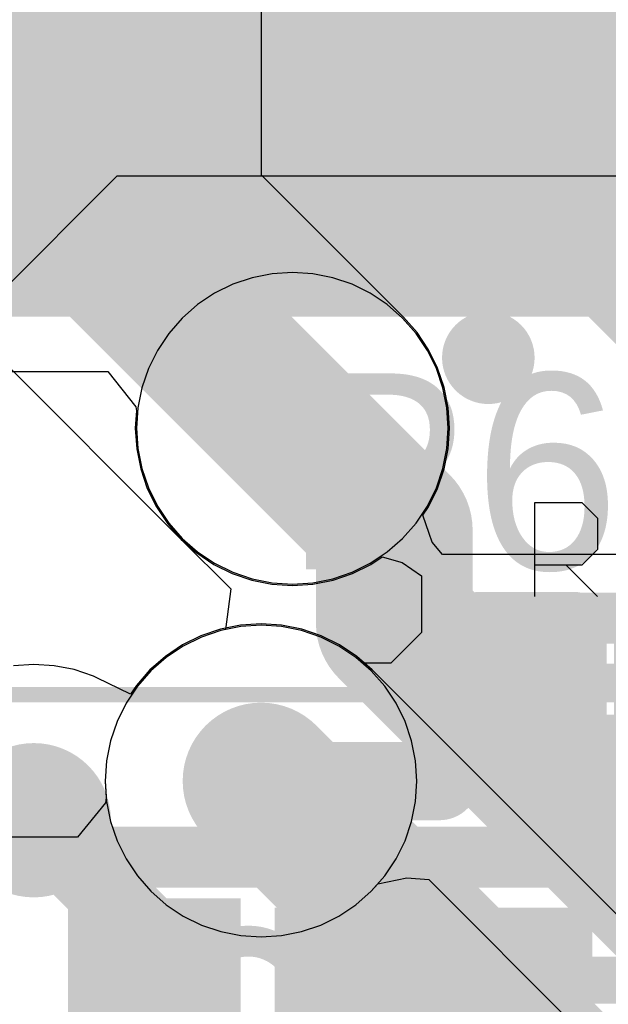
# Model space of a CAD drawing. Header units: millimetres. Extents: x 0 to 154, y -22 to 67.
# Tile 49 of 116: x 12.58 to 14.49, y 13.2 to 16.39. Entities that reach past the tile are written whole.
import ezdxf

# ---------------------------------------------------------------- set-up
doc = ezdxf.new("R2010")
doc.units = ezdxf.units.MM
for name, color, linetype in [('BottomLayer', 5, 'Continuous'), ('BottomPaste', 16, 'Continuous'), ('BottomSolder', 6, 'Continuous'), ('Mechanical15', 56, 'Continuous'), ('Mechanical7', 56, 'Continuous'), ('Mechanical8', 56, 'Continuous'), ('MidLayer1', 16, 'Continuous'), ('MidLayer2', 76, 'Continuous'), ('MultiLayer', 9, 'Continuous'), ('TopLayer', 1, 'Continuous'), ('TopOverlay', 2, 'Continuous'), ('TopPaste', 8, 'Continuous'), ('TopSolder', 216, 'Continuous'), ('ViaHoleLayer', 16, 'Continuous')]:
    doc.layers.add(name, color=color, linetype=linetype)

# ---------------------------------------------------------------- blocks, each defined once
blk = doc.blocks.new('L_KLS5_CR2032_23_B1_B_25')
at = {"layer": 'BottomLayer'}
blk.add_solid([(-16.25, -2.1), (-13.05, -2.1), (-16.25, 2.1), (-13.05, 2.1)], dxfattribs=at)
at = {"layer": 'BottomPaste'}
blk.add_solid([(-16.25, -2.1), (-13.05, -2.1), (-16.25, 2.1), (-13.05, 2.1)], dxfattribs=at)
at = {"layer": 'BottomSolder'}
blk.add_solid([(-16.3262, -2.1762), (-12.9738, -2.1762), (-16.3262, 2.1762), (-12.9738, 2.1762)], dxfattribs=at)
at = {"layer": 'Mechanical8', "const_width": 0.1}
blk.add_lwpolyline([(-15.8705, 1.9018), (-15.8705, -1.9017)], dxfattribs=at)
blk = doc.blocks.new('DFN65P200X200X80_HS_6N_190')
at = {"layer": 'Mechanical15', "const_width": 0.05}
blk.add_lwpolyline([(-1.575, 1.575), (1.575, 1.575)], dxfattribs=at)
at = {"layer": 'Mechanical7', "const_width": 0.1}
for points in [[(-1, 1), (1, 1)], [(-1, -1), (-1, 1)]]:
    blk.add_lwpolyline(points, dxfattribs=at)
at = {"layer": 'Mechanical7'}
for points, const_width in [([(-1.025, 1, 1), (-0.975, 1, 1)], 0.05), ([(-1.025, 1, 1), (-0.975, 1, 1)], 0.05), ([(-0.4232, 0.6, 1), (-0.7768, 0.6, 1)], 0.1), ([(-0.8018, 0.6, 1), (-0.7518, 0.6, 1)], 0.05), ([(-0.4482, 0.6, 1), (-0.3982, 0.6, 1)], 0.05)]:
    blk.add_lwpolyline(points, format="xyb", close=True, dxfattribs=dict(at, const_width=const_width))
at = {"layer": 'TopLayer'}
for points in [[(-0.68, 0.44), (-0.68, 0.86), (-1.13, 0.44), (-1.13, 0.86)], [(-0.46, 0.12), (0.46, 0.12), (-0.46, 0.83), (0.46, 0.83)]]:
    blk.add_solid(points, dxfattribs=at)
at = {"layer": 'TopOverlay', "const_width": 0.125}
for points in [[(-1.085, 1.085), (1.085, 1.085)], [(-1.085, 1), (-1.085, 1.085)]]:
    blk.add_lwpolyline(points, dxfattribs=at)
at = {"layer": 'TopOverlay', "const_width": 0.0625}
for points in [[(-1.1162, 1.085, 1), (-1.0537, 1.085, 1)], [(-1.1162, 1.085, 1), (-1.0537, 1.085, 1)], [(-1.1162, 1, 1), (-1.0537, 1, 1)]]:
    blk.add_lwpolyline(points, format="xyb", close=True, dxfattribs=at)
at = {"layer": 'TopPaste'}
for points in [[(-0.68, 0.44), (-0.68, 0.86), (-1.13, 0.44), (-1.13, 0.86)], [(-0.46, 0.12), (0.46, 0.12), (-0.46, 0.83), (0.46, 0.83)]]:
    blk.add_solid(points, dxfattribs=at)
at = {"layer": 'TopSolder'}
for points in [[(-0.625, 0.385), (-0.625, 0.915), (-1.185, 0.385), (-1.185, 0.915)], [(-0.515, 0.065), (0.515, 0.065), (-0.515, 0.885), (0.515, 0.885)]]:
    blk.add_solid(points, dxfattribs=at)
blk = doc.blocks.new('RESC0603X03L_C_246')
at = {"layer": 'Mechanical15', "const_width": 0.1}
for points in [[(-0.5, -0.23), (-0.5, 0.23)], [(-0.5, 0.23), (0.5, 0.23)], [(0.5, -0.23), (0.5, 0.23)], [(0, -0.165), (0, 0.165)], [(-0.165, 0), (0.165, 0)], [(-0.5, -0.23), (0.5, -0.23)]]:
    blk.add_lwpolyline(points, dxfattribs=at)
at = {"layer": 'Mechanical15', "const_width": 0.05}
for points in [[(-0.525, 0.23, 1), (-0.475, 0.23, 1)], [(-0.525, 0.23, 1), (-0.475, 0.23, 1)], [(0.475, 0.23, 1), (0.525, 0.23, 1)], [(0.475, 0.23, 1), (0.525, 0.23, 1)], [(-0.025, 0.165, 1), (0.025, 0.165, 1)], [(-0.19, 0, 1), (-0.14, 0, 1)], [(0.14, 0, 1), (0.19, 0, 1)], [(-0.025, -0.165, 1), (0.025, -0.165, 1)], [(-0.525, -0.23, 1), (-0.475, -0.23, 1)], [(-0.525, -0.23, 1), (-0.475, -0.23, 1)], [(0.475, -0.23, 1), (0.525, -0.23, 1)], [(0.475, -0.23, 1), (0.525, -0.23, 1)]]:
    blk.add_lwpolyline(points, format="xyb", close=True, dxfattribs=at)
at = {"layer": 'Mechanical7'}
for p, q in [((-0.3064, 0.2677), (-0.3064, 0.5724)), ((-0.3064, 0.5724), (-0.154, 0.5724)), ((-0.154, 0.5724), (-0.1033, 0.5216)), ((0.2014, 0.5724), (0.0999, 0.5216)), ((0.303, 0.5216), (0.3538, 0.5724)), ((0.3538, 0.5724), (0.4554, 0.5724)), ((0.4554, 0.5724), (0.5061, 0.5216)), ((-0.1033, 0.5216), (-0.1033, 0.4201)), ((0.0999, 0.5216), (-0.0017, 0.4201)), ((0.303, 0.4709), (0.303, 0.5216)), ((0.5061, 0.5216), (0.5061, 0.4709)), ((0.3538, 0.4201), (0.303, 0.4709)), ((0.5061, 0.4709), (0.4554, 0.4201)), ((-0.1033, 0.4201), (-0.154, 0.3693)), ((-0.0017, 0.4201), (-0.0017, 0.3185)), ((0.1507, 0.4201), (-0.0017, 0.4201)), ((0.2014, 0.3693), (0.1507, 0.4201)), ((0.303, 0.3693), (0.3538, 0.4201)), ((0.3538, 0.4201), (0.4554, 0.4201)), ((0.4554, 0.4201), (0.5061, 0.3693)), ((-0.154, 0.3693), (-0.3064, 0.3693)), ((-0.2048, 0.3693), (-0.1033, 0.2677)), ((0.2014, 0.3185), (0.2014, 0.3693)), ((0.303, 0.3185), (0.303, 0.3693)), ((0.5061, 0.3693), (0.5061, 0.3185)), ((-0.0017, 0.3185), (0.0491, 0.2677)), ((0.1507, 0.2677), (0.2014, 0.3185)), ((0.3538, 0.2677), (0.303, 0.3185)), ((0.5061, 0.3185), (0.4554, 0.2677)), ((0.0491, 0.2677), (0.1507, 0.2677)), ((0.4554, 0.2677), (0.3538, 0.2677))]:
    blk.add_line(p, q, dxfattribs=at)
at = {"layer": 'Mechanical7', "const_width": 0.1}
for points in [[(-0.315, -0.165), (-0.315, 0.165)], [(-0.315, 0.165), (0.315, 0.165)], [(0.315, -0.165), (0.315, 0.165)], [(-0.315, -0.165), (0.315, -0.165)]]:
    blk.add_lwpolyline(points, dxfattribs=at)
at = {"layer": 'Mechanical7', "const_width": 0.05}
for points in [[(-0.34, 0.165, 1), (-0.29, 0.165, 1)], [(-0.34, 0.165, 1), (-0.29, 0.165, 1)], [(0.29, 0.165, 1), (0.34, 0.165, 1)], [(0.29, 0.165, 1), (0.34, 0.165, 1)], [(-0.34, -0.165, 1), (-0.29, -0.165, 1)], [(-0.34, -0.165, 1), (-0.29, -0.165, 1)], [(0.29, -0.165, 1), (0.34, -0.165, 1)], [(0.29, -0.165, 1), (0.34, -0.165, 1)]]:
    blk.add_lwpolyline(points, format="xyb", close=True, dxfattribs=at)
at = {"layer": 'TopLayer'}
for points in [[(-0.15, -0.15), (-0.15, 0.15), (-0.42, -0.15), (-0.42, 0.15)], [(0.42, -0.15), (0.42, 0.15), (0.15, -0.15), (0.15, 0.15)]]:
    blk.add_solid(points, dxfattribs=at)
at = {"layer": 'TopOverlay', "const_width": 0.125}
for points in [[(-0.49, 0.22), (-0.175, 0.22)], [(-0.49, -0.22), (-0.49, 0.22)], [(0.175, 0.22), (0.49, 0.22)], [(0.49, -0.22), (0.49, 0.22)], [(-0.49, -0.22), (-0.175, -0.22)], [(0.175, -0.22), (0.49, -0.22)]]:
    blk.add_lwpolyline(points, dxfattribs=at)
at = {"layer": 'TopOverlay', "const_width": 0.0625}
for points in [[(-0.5213, 0.22, 1), (-0.4588, 0.22, 1)], [(-0.5213, 0.22, 1), (-0.4588, 0.22, 1)], [(-0.2063, 0.22, 1), (-0.1438, 0.22, 1)], [(0.1437, 0.22, 1), (0.2062, 0.22, 1)], [(0.4587, 0.22, 1), (0.5212, 0.22, 1)], [(0.4587, 0.22, 1), (0.5212, 0.22, 1)], [(-0.5213, -0.22, 1), (-0.4588, -0.22, 1)], [(-0.5213, -0.22, 1), (-0.4588, -0.22, 1)], [(-0.2063, -0.22, 1), (-0.1438, -0.22, 1)], [(0.1437, -0.22, 1), (0.2062, -0.22, 1)], [(0.4587, -0.22, 1), (0.5212, -0.22, 1)], [(0.4587, -0.22, 1), (0.5212, -0.22, 1)]]:
    blk.add_lwpolyline(points, format="xyb", close=True, dxfattribs=at)
at = {"layer": 'TopPaste'}
for points in [[(-0.15, -0.15), (-0.15, 0.15), (-0.42, -0.15), (-0.42, 0.15)], [(0.42, -0.15), (0.42, 0.15), (0.15, -0.15), (0.15, 0.15)]]:
    blk.add_solid(points, dxfattribs=at)
at = {"layer": 'TopSolder'}
for points in [[(-0.0738, -0.2262), (-0.0738, 0.2262), (-0.4962, -0.2262), (-0.4962, 0.2262)], [(0.4962, -0.2262), (0.4962, 0.2262), (0.0738, -0.2262), (0.0738, 0.2262)]]:
    blk.add_solid(points, dxfattribs=at)

msp = doc.modelspace()

# ---------------------------------------------------------------- linework, layer by layer
at = {"layer": 'BottomLayer'}
for p, q in [((10.3206, 15.246), (12.8639, 15.246)), ((12.8639, 15.246), (12.9547, 15.1318)), ((12.9547, 15.1318), (12.9566, 15.119)), ((12.9566, 15.119), (12.9529, 15.0622)), ((12.9529, 15.0622), (12.9573, 14.9957)), ((12.9573, 14.9957), (12.9703, 14.9304)), ((12.9703, 14.9304), (12.9917, 14.8674)), ((12.9917, 14.8674), (13.0211, 14.8077)), ((13.0211, 14.8077), (13.0581, 14.7523)), ((13.0581, 14.7523), (13.102, 14.7022)), ((13.102, 14.7022), (13.2624, 14.5418)), ((13.2624, 14.5418), (13.2447, 14.4101)), ((13.2297, 14.4071), (13.1671, 14.3858)), ((13.2447, 14.4101), (13.2297, 14.4071)), ((13.1671, 14.3858), (13.1079, 14.3566)), ((13.1079, 14.3566), (13.0529, 14.3199)), ((13.0529, 14.3199), (13.0033, 14.2763)), ((13.0033, 14.2763), (12.9597, 14.2267)), ((12.9597, 14.2267), (12.923, 14.1717)), ((12.923, 14.1717), (12.8938, 14.1125)), ((12.8938, 14.1125), (12.8725, 14.0499)), ((12.8725, 14.0499), (12.8596, 13.9851)), ((12.8596, 13.9851), (12.8553, 13.9192)), ((12.8553, 13.9192), (12.8596, 13.8533)), ((12.8596, 13.8533), (12.8725, 13.7885)), ((12.8725, 13.7885), (12.8938, 13.7259)), ((12.8938, 13.7259), (12.923, 13.6667)), ((12.923, 13.6667), (12.9597, 13.6117)), ((12.9597, 13.6117), (13.0033, 13.5621)), ((13.7384, 13.5858), (13.8329, 13.6057)), ((13.8329, 13.6057), (13.9041, 13.5997)), ((13.9041, 13.5997), (16.4073, 11.0965)), ((13.0033, 13.5621), (13.0529, 13.5185)), ((13.6679, 13.5185), (13.7175, 13.5621)), ((13.7175, 13.5621), (13.7384, 13.5858)), ((13.0529, 13.5185), (13.1079, 13.4818)), ((13.6129, 13.4818), (13.6679, 13.5185)), ((13.1079, 13.4818), (13.1671, 13.4526)), ((13.5537, 13.4526), (13.6129, 13.4818)), ((13.1671, 13.4526), (13.2297, 13.4313)), ((13.4911, 13.4313), (13.5537, 13.4526)), ((13.2297, 13.4313), (13.2945, 13.4184)), ((13.2945, 13.4184), (13.3604, 13.4141)), ((13.3604, 13.4141), (13.4263, 13.4184)), ((13.4263, 13.4184), (13.4911, 13.4313))]:
    msp.add_line(p, q, dxfattribs=at)
for points, const_width in [([(12.6746, 17.05), (13.8496, 15.875)], 0.6096), ([(13.8496, 15.875), (14.4018, 15.875)], 0.6096), ([(14.4018, 15.875), (15.0368, 15.24)], 0.6096), ([(13.462, 15.0622), (13.7922, 14.732)], 0.508), ([(13.7922, 14.4316), (13.7922, 14.732)], 0.508), ([(13.7922, 14.4316), (16.9164, 11.3074)], 0.508)]:
    msp.add_lwpolyline(points, dxfattribs=dict(at, const_width=const_width))
for points, const_width in [([(13.6972, 15.875, 1), (14.002, 15.875, 1)], 0.3048), ([(13.6972, 15.875, 1), (14.002, 15.875, 1)], 0.3048), ([(14.2494, 15.875, 1), (14.5542, 15.875, 1)], 0.3048), ([(14.2494, 15.875, 1), (14.5542, 15.875, 1)], 0.3048), ([(13.335, 15.0622, 1), (13.589, 15.0622, 1)], 0.254), ([(13.337, 15.0622, 1), (13.587, 15.0622, 1)], 0.25), ([(13.6652, 14.732, 1), (13.9192, 14.732, 1)], 0.254), ([(13.6652, 14.732, 1), (13.9192, 14.732, 1)], 0.254), ([(13.6652, 14.4316, 1), (13.9192, 14.4316, 1)], 0.254), ([(13.6652, 14.4316, 1), (13.9192, 14.4316, 1)], 0.254), ([(13.2354, 13.9192, 1), (13.4854, 13.9192, 1)], 0.25), ([(12.4988, 13.7922, 1), (12.7488, 13.7922, 1)], 0.25)]:
    msp.add_lwpolyline(points, format="xyb", close=True, dxfattribs=dict(at, const_width=const_width))
at = {"layer": 'MidLayer1'}
for p, q in [((12.0152, 15.0012), (12.8943, 15.8803)), ((12.8943, 15.8803), (15.4498, 15.8803)), ((13.3313, 15.5501), (13.2687, 15.5288)), ((13.3961, 15.563), (13.3313, 15.5501)), ((13.462, 15.5673), (13.3961, 15.563)), ((13.5279, 15.563), (13.462, 15.5673)), ((13.5927, 15.5501), (13.5279, 15.563)), ((13.6553, 15.5288), (13.5927, 15.5501)), ((13.2687, 15.5288), (13.2095, 15.4996)), ((13.7145, 15.4996), (13.6553, 15.5288)), ((13.2095, 15.4996), (13.1545, 15.4629)), ((13.7695, 15.4629), (13.7145, 15.4996)), ((13.1545, 15.4629), (13.1049, 15.4193)), ((13.8191, 15.4193), (13.7695, 15.4629)), ((13.1049, 15.4193), (13.0613, 15.3697)), ((13.8627, 15.3697), (13.8191, 15.4193)), ((13.0613, 15.3697), (13.0246, 15.3147)), ((13.8994, 15.3147), (13.8627, 15.3697)), ((13.0246, 15.3147), (12.9954, 15.2555)), ((13.9286, 15.2555), (13.8994, 15.3147)), ((12.9954, 15.2555), (12.9741, 15.1929)), ((13.9499, 15.1929), (13.9286, 15.2555)), ((12.9741, 15.1929), (12.9612, 15.1281)), ((13.9628, 15.1281), (13.9499, 15.1929)), ((12.9612, 15.1281), (12.9569, 15.0622)), ((13.9671, 15.0622), (13.9628, 15.1281)), ((12.9569, 15.0622), (12.9612, 14.9963)), ((13.9628, 14.9963), (13.9671, 15.0622)), ((12.9612, 14.9963), (12.9741, 14.9315)), ((13.9499, 14.9315), (13.9628, 14.9963)), ((12.9741, 14.9315), (12.9954, 14.8689)), ((13.9286, 14.8689), (13.9499, 14.9315)), ((12.9954, 14.8689), (13.0246, 14.8097)), ((13.8994, 14.8097), (13.9286, 14.8689)), ((13.0246, 14.8097), (13.0613, 14.7547)), ((13.8627, 14.7547), (13.8994, 14.8097)), ((13.0613, 14.7547), (13.1049, 14.7051)), ((13.8191, 14.7051), (13.8627, 14.7547)), ((13.1049, 14.7051), (13.1545, 14.6615)), ((13.7695, 14.6615), (13.8191, 14.7051)), ((13.1545, 14.6615), (13.2095, 14.6248)), ((13.7145, 14.6248), (13.7695, 14.6615)), ((13.2095, 14.6248), (13.2687, 14.5956)), ((13.6553, 14.5956), (13.7145, 14.6248)), ((13.2687, 14.5956), (13.3313, 14.5743)), ((13.5927, 14.5743), (13.6553, 14.5956)), ((13.3313, 14.5743), (13.3961, 14.5614)), ((13.3961, 14.5614), (13.462, 14.5571)), ((13.462, 14.5571), (13.5279, 14.5614)), ((13.5279, 14.5614), (13.5927, 14.5743)), ((13.3604, 14.4243), (13.2945, 14.42)), ((13.4263, 14.42), (13.3604, 14.4243)), ((13.2297, 14.4071), (13.1671, 14.3858)), ((13.2945, 14.42), (13.2297, 14.4071)), ((13.4911, 14.4071), (13.4263, 14.42)), ((13.5537, 14.3858), (13.4911, 14.4071)), ((13.1671, 14.3858), (13.1079, 14.3566)), ((13.6129, 14.3566), (13.5537, 14.3858)), ((13.1079, 14.3566), (13.0529, 14.3199)), ((13.6679, 14.3199), (13.6129, 14.3566)), ((13.0529, 14.3199), (13.0033, 14.2763)), ((13.7175, 14.2763), (13.6679, 14.3199)), ((13.0033, 14.2763), (12.9597, 14.2267)), ((13.7611, 14.2267), (13.7175, 14.2763)), ((12.9597, 14.2267), (12.923, 14.1717)), ((13.7978, 14.1717), (13.7611, 14.2267)), ((12.923, 14.1717), (12.8938, 14.1125)), ((13.827, 14.1125), (13.7978, 14.1717)), ((12.8938, 14.1125), (12.8725, 14.0499)), ((13.8483, 14.0499), (13.827, 14.1125)), ((12.8725, 14.0499), (12.8596, 13.9851)), ((13.8612, 13.9851), (13.8483, 14.0499)), ((12.8596, 13.9851), (12.8553, 13.9192)), ((13.8655, 13.9192), (13.8612, 13.9851)), ((12.8553, 13.9192), (12.8596, 13.8533)), ((13.8612, 13.8533), (13.8655, 13.9192)), ((12.8596, 13.8533), (12.8725, 13.7885)), ((13.8483, 13.7885), (13.8612, 13.8533)), ((12.8725, 13.7885), (12.8938, 13.7259)), ((13.827, 13.7259), (13.8483, 13.7885)), ((12.8938, 13.7259), (12.923, 13.6667)), ((13.7978, 13.6667), (13.827, 13.7259)), ((12.923, 13.6667), (12.9597, 13.6117)), ((13.7611, 13.6117), (13.7978, 13.6667)), ((12.9597, 13.6117), (13.0033, 13.5621)), ((13.7175, 13.5621), (13.7611, 13.6117)), ((13.0033, 13.5621), (13.0529, 13.5185)), ((13.6679, 13.5185), (13.7175, 13.5621)), ((13.0529, 13.5185), (13.1079, 13.4818)), ((13.6129, 13.4818), (13.6679, 13.5185)), ((13.1079, 13.4818), (13.1671, 13.4526)), ((13.5537, 13.4526), (13.6129, 13.4818)), ((13.1671, 13.4526), (13.2297, 13.4313)), ((13.4911, 13.4313), (13.5537, 13.4526)), ((13.2297, 13.4313), (13.2945, 13.4184)), ((13.2945, 13.4184), (13.3604, 13.4141)), ((13.3604, 13.4141), (13.4263, 13.4184)), ((13.4263, 13.4184), (13.4911, 13.4313))]:
    msp.add_line(p, q, dxfattribs=at)
at = {"layer": 'MidLayer1', "const_width": 0.1524}
for points in [[(11.684, 15.1384), (12.7571, 16.2115)], [(12.7571, 16.2115), (26.1048, 16.2115)]]:
    msp.add_lwpolyline(points, dxfattribs=at)
at = {"layer": 'MidLayer1'}
for points, const_width in [([(12.719, 16.2115, 1), (12.7952, 16.2115, 1)], 0.0762), ([(12.719, 16.2115, 1), (12.7952, 16.2115, 1)], 0.0762), ([(14.022, 15.2908, 1), (14.172, 15.2908, 1)], 0.15), ([(13.337, 15.0622, 1), (13.587, 15.0622, 1)], 0.25), ([(13.2354, 13.9192, 1), (13.4854, 13.9192, 1)], 0.25), ([(12.4988, 13.7922, 1), (12.7488, 13.7922, 1)], 0.25)]:
    msp.add_lwpolyline(points, format="xyb", close=True, dxfattribs=dict(at, const_width=const_width))
at = {"layer": 'MidLayer2'}
for p, q in [((13.3313, 15.5501), (13.2687, 15.5288)), ((13.3961, 15.563), (13.3313, 15.5501)), ((13.462, 15.5673), (13.3961, 15.563)), ((13.5279, 15.563), (13.462, 15.5673)), ((13.5927, 15.5501), (13.5279, 15.563)), ((13.6553, 15.5288), (13.5927, 15.5501)), ((13.2687, 15.5288), (13.2095, 15.4996)), ((13.7145, 15.4996), (13.6553, 15.5288)), ((13.2095, 15.4996), (13.1545, 15.4629)), ((13.7695, 15.4629), (13.7145, 15.4996)), ((13.1545, 15.4629), (13.1049, 15.4193)), ((13.8191, 15.4193), (13.7695, 15.4629)), ((13.1049, 15.4193), (13.0613, 15.3697)), ((13.8627, 15.3697), (13.8191, 15.4193)), ((13.0613, 15.3697), (13.0246, 15.3147)), ((13.8994, 15.3147), (13.8627, 15.3697)), ((13.0246, 15.3147), (12.9954, 15.2555)), ((13.9286, 15.2555), (13.8994, 15.3147)), ((12.9954, 15.2555), (12.9741, 15.1929)), ((13.9499, 15.1929), (13.9286, 15.2555)), ((12.9741, 15.1929), (12.9612, 15.1281)), ((13.9628, 15.1281), (13.9499, 15.1929)), ((12.9612, 15.1281), (12.9569, 15.0622)), ((13.9671, 15.0622), (13.9628, 15.1281)), ((12.9569, 15.0622), (12.9612, 14.9963)), ((13.9628, 14.9963), (13.9671, 15.0622)), ((12.9612, 14.9963), (12.9741, 14.9315)), ((13.9499, 14.9315), (13.9628, 14.9963)), ((12.9741, 14.9315), (12.9954, 14.8689)), ((13.9286, 14.8689), (13.9499, 14.9315)), ((12.9954, 14.8689), (13.0246, 14.8097)), ((13.8994, 14.8097), (13.9286, 14.8689)), ((13.0246, 14.8097), (13.0613, 14.7547)), ((13.8627, 14.7547), (13.8994, 14.8097)), ((13.0613, 14.7547), (13.1049, 14.7051)), ((13.8191, 14.7051), (13.8627, 14.7547)), ((13.1049, 14.7051), (13.1545, 14.6615)), ((13.7695, 14.6615), (13.8191, 14.7051)), ((13.1545, 14.6615), (13.2095, 14.6248)), ((13.7145, 14.6248), (13.7695, 14.6615)), ((13.2095, 14.6248), (13.2687, 14.5956)), ((13.6553, 14.5956), (13.7145, 14.6248)), ((13.2687, 14.5956), (13.3313, 14.5743)), ((13.5927, 14.5743), (13.6553, 14.5956)), ((13.3313, 14.5743), (13.3961, 14.5614)), ((13.3961, 14.5614), (13.462, 14.5571)), ((13.462, 14.5571), (13.5279, 14.5614)), ((13.5279, 14.5614), (13.5927, 14.5743)), ((13.2939, 14.4239), (13.2286, 14.4109)), ((13.3604, 14.4283), (13.2939, 14.4239)), ((13.4269, 14.4239), (13.3604, 14.4283)), ((13.4922, 14.4109), (13.4269, 14.4239)), ((13.1656, 14.3895), (13.1059, 14.3601)), ((13.2286, 14.4109), (13.1656, 14.3895)), ((13.5552, 14.3895), (13.4922, 14.4109)), ((13.6149, 14.3601), (13.5552, 14.3895)), ((13.1059, 14.3601), (13.0505, 14.3231)), ((13.6703, 14.3231), (13.6149, 14.3601)), ((12.6238, 14.2973), (12.5579, 14.293)), ((12.6897, 14.293), (12.6238, 14.2973)), ((13.0192, 14.2957), (13.0004, 14.2792)), ((13.0505, 14.3231), (13.0192, 14.2957)), ((13.7204, 14.2792), (13.6703, 14.3231)), ((12.7545, 14.2801), (12.6897, 14.293)), ((12.8171, 14.2588), (12.7545, 14.2801)), ((13.0004, 14.2791), (12.9565, 14.2291)), ((13.0004, 14.2792), (13.0004, 14.2791)), ((14.6635, 13.3361), (13.7204, 14.2792)), ((12.8304, 14.2523), (12.8171, 14.2588)), ((12.9354, 14.2017), (12.8304, 14.2523)), ((12.9375, 14.2007), (12.9354, 14.2017)), ((12.9565, 14.2291), (12.9375, 14.2007))]:
    msp.add_line(p, q, dxfattribs=at)
for points, const_width in [([(13.337, 15.0622, 1), (13.587, 15.0622, 1)], 0.25), ([(13.2334, 13.9192, 1), (13.4874, 13.9192, 1)], 0.254), ([(13.2354, 13.9192, 1), (13.4854, 13.9192, 1)], 0.25), ([(12.4988, 13.7922, 1), (12.7488, 13.7922, 1)], 0.25)]:
    msp.add_lwpolyline(points, format="xyb", close=True, dxfattribs=dict(at, const_width=const_width))
at = {"layer": 'MidLayer2', "const_width": 0.508}
msp.add_lwpolyline([(13.3604, 13.9192), (14.4526, 12.827)], dxfattribs=at)
at = {"layer": 'MultiLayer'}
for points, const_width in [([(14.022, 15.2908, 1), (14.172, 15.2908, 1)], 0.15), ([(13.337, 15.0622, 1), (13.587, 15.0622, 1)], 0.25), ([(13.2354, 13.9192, 1), (13.4854, 13.9192, 1)], 0.25), ([(12.4988, 13.7922, 1), (12.7488, 13.7922, 1)], 0.25)]:
    msp.add_lwpolyline(points, format="xyb", close=True, dxfattribs=dict(at, const_width=const_width))
at = {"layer": 'TopLayer'}
for p, q in [((13.3615, 15.8827), (13.3615, 17.1196)), ((13.822, 15.4222), (13.3615, 15.8827)), ((13.8659, 15.3721), (13.822, 15.4222)), ((13.9029, 15.3167), (13.8659, 15.3721)), ((13.9323, 15.257), (13.9029, 15.3167)), ((12.4924, 15.3118), (13.102, 14.7022)), ((13.9537, 15.194), (13.9323, 15.257)), ((13.9667, 15.1287), (13.9537, 15.194)), ((13.9711, 15.0622), (13.9667, 15.1287)), ((13.9667, 14.9958), (13.9711, 15.0622)), ((13.9537, 14.9304), (13.9667, 14.9958)), ((13.9323, 14.8674), (13.9537, 14.9304)), ((13.9029, 14.8077), (13.9323, 14.8674)), ((13.8847, 14.7804), (13.9029, 14.8077)), ((13.9055, 14.7209), (13.8847, 14.7804)), ((13.9153, 14.6929), (13.9055, 14.7209)), ((13.102, 14.7022), (13.1521, 14.6583)), ((13.9481, 14.6534), (13.9153, 14.6929)), ((13.1521, 14.6583), (13.2075, 14.6213)), ((13.7165, 14.6213), (13.7532, 14.6458)), ((13.7532, 14.6458), (13.8173, 14.6273)), ((13.9753, 14.6534), (13.9481, 14.6534)), ((13.9786, 14.6534), (13.9753, 14.6534)), ((13.9753, 14.6534), (13.9753, 14.6534)), ((14.7762, 14.6534), (13.9786, 14.6534)), ((13.2075, 14.6213), (13.2672, 14.5919)), ((13.6568, 14.5919), (13.7165, 14.6213)), ((13.8173, 14.6273), (13.8802, 14.5844)), ((13.2672, 14.5919), (13.3302, 14.5705)), ((13.5938, 14.5705), (13.6568, 14.5919)), ((13.8802, 14.5844), (13.8802, 14.5565)), ((13.3302, 14.5705), (13.3955, 14.5575)), ((13.3955, 14.5575), (13.462, 14.5531)), ((13.462, 14.5531), (13.5284, 14.5575)), ((13.5284, 14.5575), (13.5938, 14.5705)), ((13.8802, 14.5565), (13.8802, 14.5565)), ((13.8802, 14.5565), (13.8802, 14.5545)), ((13.8802, 14.5545), (13.8802, 14.4009)), ((13.3604, 14.4243), (13.2945, 14.42)), ((13.4263, 14.42), (13.3604, 14.4243)), ((13.2297, 14.4071), (13.1671, 14.3858)), ((13.2945, 14.42), (13.2297, 14.4071)), ((13.4911, 14.4071), (13.4263, 14.42)), ((13.5537, 14.3858), (13.4911, 14.4071)), ((13.8802, 14.4009), (13.7807, 14.3014)), ((13.1671, 14.3858), (13.1079, 14.3566)), ((13.6129, 14.3566), (13.5537, 14.3858)), ((13.1079, 14.3566), (13.0529, 14.3199)), ((13.6679, 14.3199), (13.6129, 14.3566)), ((13.0529, 14.3199), (13.0033, 14.2763)), ((13.689, 14.3014), (13.6679, 14.3199)), ((13.7807, 14.3014), (13.689, 14.3014)), ((13.0033, 14.2763), (12.9597, 14.2267)), ((12.9597, 14.2267), (12.923, 14.1717)), ((12.923, 14.1717), (12.8938, 14.1125)), ((12.8938, 14.1125), (12.8725, 14.0499)), ((12.8725, 14.0499), (12.8596, 13.9851)), ((12.8596, 13.9851), (12.8553, 13.9192)), ((12.8553, 13.9192), (12.8589, 13.8648)), ((12.8558, 13.8486), (12.7653, 13.7378)), ((12.8589, 13.8648), (12.8558, 13.8486)), ((12.7653, 13.7378), (12.5352, 13.7378))]:
    msp.add_line(p, q, dxfattribs=at)
for points, const_width in [([(12.8524, 15.6718), (12.8524, 17.907)], 0.508), ([(12.8524, 15.6718), (13.462, 15.0622)], 0.508), ([(13.939, 13.9192), (14.2692, 14.2494)], 0.254), ([(13.3604, 13.9192), (13.939, 13.9192)], 0.254), ([(12.6238, 13.7922), (13.0142, 13.4018)], 0.25), ([(13.0142, 13.2738), (13.0142, 13.4018)], 0.25), ([(13.9192, 13.0988), (14.0942, 13.2738)], 0.1524), ([(14.0942, 13.2738), (14.8242, 13.2738)], 0.1524)]:
    msp.add_lwpolyline(points, dxfattribs=dict(at, const_width=const_width))
for points, const_width in [([(12.7254, 15.6718, 1), (12.9794, 15.6718, 1)], 0.254), ([(12.7254, 15.6718, 1), (12.9794, 15.6718, 1)], 0.254), ([(14.022, 15.2908, 1), (14.172, 15.2908, 1)], 0.15), ([(13.335, 15.0622, 1), (13.589, 15.0622, 1)], 0.254), ([(13.337, 15.0622, 1), (13.587, 15.0622, 1)], 0.25), ([(14.2057, 14.2494, 1), (14.3327, 14.2494, 1)], 0.127), ([(13.2354, 13.9192, 1), (13.4854, 13.9192, 1)], 0.25), ([(12.4988, 13.7922, 1), (12.7488, 13.7922, 1)], 0.25), ([(13.2969, 13.9192, 1), (13.4239, 13.9192, 1)], 0.127), ([(13.8755, 13.9192, 1), (14.0025, 13.9192, 1)], 0.127), ([(13.8755, 13.9192, 1), (14.0025, 13.9192, 1)], 0.127), ([(12.5613, 13.7922, 1), (12.6863, 13.7922, 1)], 0.125), ([(12.9517, 13.4018, 1), (13.0767, 13.4018, 1)], 0.125), ([(12.9517, 13.4018, 1), (13.0767, 13.4018, 1)], 0.125), ([(12.9517, 13.2738, 1), (13.0767, 13.2738, 1)], 0.125), ([(14.0561, 13.2738, 1), (14.1323, 13.2738, 1)], 0.0762), ([(14.0561, 13.2738, 1), (14.1323, 13.2738, 1)], 0.0762)]:
    msp.add_lwpolyline(points, format="xyb", close=True, dxfattribs=dict(at, const_width=const_width))
at = {"layer": 'ViaHoleLayer'}
for points, const_width in [([(14.072, 15.2908, 1), (14.122, 15.2908, 1)], 0.05), ([(13.3995, 15.0622, 1), (13.5245, 15.0622, 1)], 0.125), ([(13.2979, 13.9192, 1), (13.4229, 13.9192, 1)], 0.125), ([(12.5613, 13.7922, 1), (12.6863, 13.7922, 1)], 0.125)]:
    msp.add_lwpolyline(points, format="xyb", close=True, dxfattribs=dict(at, const_width=const_width))

# ---------------------------------------------------------------- block references
for name, p, rotation in [('L_KLS5_CR2032_23_B1_B_25', (12.6746, 31.75), 90), ('RESC0603X03L_C_246', (14.5542, 14.2494), 360), ('DFN65P200X200X80_HS_6N_190', (13.9192, 12.6238), 360)]:
    msp.add_blockref(name, p, dxfattribs=dict(rotation=rotation))

# ---------------------------------------------------------------- texts
at = {"layer": 'TopOverlay'}
msp.add_text('R68', height=0.635, dxfattribs=at).set_placement((13.4366, 14.605))

doc.saveas('drawing.dxf')
